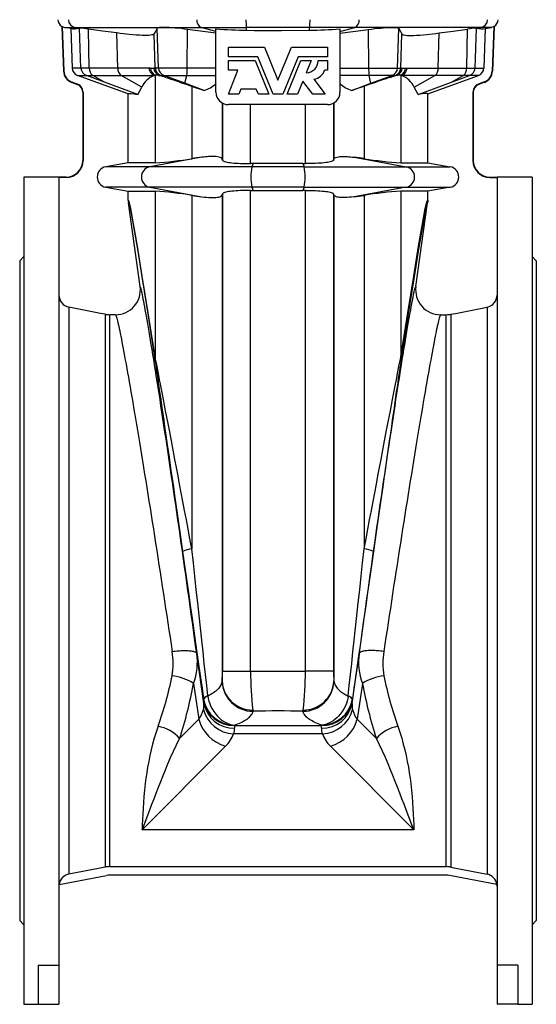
# Model space of a CAD drawing. Extents: x 59 to 836, y -526 to 1114.
# Tile 2 of 4: x 59 to 309, y 289 to 765. Entities that reach past the tile are written whole.
import ezdxf

# ---------------------------------------------------------------- set-up
doc = ezdxf.new("R2010")
doc.units = 0
doc.layers.get('0').update_dxf_attribs({"linetype": 'CONTINUOUS'})

msp = doc.modelspace()

# ---------------------------------------------------------------- linework, layer by layer
at = {"color": 7, "linetype": 'CONTINUOUS'}
for p, q in [((79.57, 761.54), (79.75, 761.45)), ((79.57, 761.54), (80.33, 739.95)), ((79.75, 761.45), (80.5, 739.95)), ((83.82, 760.55), (80.88, 761.07)), ((83.82, 760.55), (84.49, 741.43)), ((88.09, 760.77), (87.91, 760.72)), ((154.12, 758.25), (140.3, 760.11)), ((154.12, 729.74), (154.12, 760.43)), ((214.12, 760.43), (214.12, 729.74)), ((214.12, 758.25), (227.94, 760.11)), ((280.15, 760.77), (280.33, 760.72)), ((284.42, 760.55), (283.76, 741.43)), ((284.42, 760.55), (287.36, 761.07)), ((288.49, 761.45), (287.74, 739.95)), ((288.67, 761.54), (287.92, 739.95)), ((288.67, 761.54), (288.49, 761.45)), ((160.12, 751.59), (177.61, 751.59)), ((160.12, 746.85), (160.12, 751.59)), ((177.61, 751.59), (184.12, 735.59)), ((184.12, 735.59), (190.64, 751.59)), ((190.64, 751.59), (208.12, 751.59)), ((208.12, 751.59), (208.12, 746.85)), ((174.36, 746.85), (160.12, 746.85)), ((160.12, 740.45), (160.12, 745.02)), ((160.12, 745.02), (173.13, 745.02)), ((173.13, 745.02), (179.76, 728.74)), ((181.73, 728.74), (174.36, 746.85)), ((193.89, 746.85), (186.51, 728.74)), ((188.49, 728.74), (195.12, 745.02)), ((208.12, 746.85), (193.89, 746.85)), ((195.12, 745.02), (200.24, 745.02)), ((200.24, 745.02), (197.82, 739.08)), ((203.55, 745.02), (208.12, 745.02)), ((208.12, 745.02), (208.12, 740.45)), ((124.15, 737.81), (124.67, 737.93)), ((160.12, 728.74), (164.62, 740.45)), ((164.62, 740.45), (160.12, 740.45)), ((208.12, 740.45), (206.75, 740.45)), ((244.09, 737.81), (243.58, 737.93)), ((84.28, 734.52), (86.99, 733.53)), ((84.34, 734.68), (87.05, 733.69)), ((111.64, 728.9), (87.12, 737.81)), ((116.28, 728.61), (100.12, 734.63)), ((148.42, 730.5), (139.12, 734.09)), ((196.22, 735.14), (193.61, 728.74)), ((201.04, 728.74), (196.22, 735.14)), ((201.52, 735.98), (206.98, 728.74)), ((219.82, 730.5), (229.12, 734.09)), ((251.97, 728.61), (268.12, 734.63)), ((256.61, 728.9), (281.12, 737.81)), ((283.91, 734.68), (281.2, 733.69)), ((283.97, 734.52), (281.26, 733.53)), ((89.62, 729.77), (89.62, 696.74)), ((89.8, 729.77), (89.8, 696.74)), ((111.64, 695.58), (111.64, 728.9)), ((116.28, 728.61), (118.2, 732.18)), ((165.2, 728.74), (160.12, 728.74)), ((166.17, 731.25), (165.2, 728.74)), ((173.61, 731.25), (166.17, 731.25)), ((174.64, 728.74), (173.61, 731.25)), ((179.76, 728.74), (174.64, 728.74)), ((186.51, 728.74), (181.73, 728.74)), ((193.61, 728.74), (188.49, 728.74)), ((206.98, 728.74), (201.04, 728.74)), ((251.97, 728.61), (250.05, 732.18)), ((256.61, 695.58), (256.61, 728.9)), ((278.45, 729.77), (278.45, 696.74)), ((278.62, 729.77), (278.62, 696.74)), ((184.12, 723.74), (160.12, 723.74)), ((208.12, 723.74), (184.12, 723.74)), ((111.64, 695.58), (100.77, 693.66)), ((124.67, 695.58), (111.64, 695.58)), ((157.23, 696.9), (157.09, 697.38)), ((172.16, 695.22), (170.83, 695.22)), ((196.08, 695.22), (172.16, 695.22)), ((196.08, 695.22), (197.42, 695.22)), ((211.02, 696.9), (211.16, 697.38)), ((243.58, 695.58), (256.61, 695.58)), ((256.61, 695.58), (267.48, 693.66)), ((78.12, 688.74), (61.12, 688.74)), ((61.12, 688.74), (61.12, 288.74)), ((78.12, 688.74), (78.12, 307.74)), ((81.62, 688.74), (78.12, 688.74)), ((81.62, 688.56), (78.12, 688.56)), ((286.62, 688.74), (290.12, 688.74)), ((286.62, 688.56), (290.12, 688.56)), ((307.12, 688.74), (290.12, 688.74)), ((290.12, 688.74), (290.12, 307.74)), ((307.12, 688.74), (307.12, 288.74)), ((100.77, 683.81), (111.64, 681.9)), ((111.64, 681.9), (124.67, 681.9)), ((111.64, 677.62), (111.64, 681.9)), ((170.83, 682.25), (172.16, 682.25)), ((172.16, 682.25), (196.08, 682.25)), ((197.42, 682.25), (196.08, 682.25)), ((256.61, 681.9), (243.58, 681.9)), ((267.48, 683.81), (256.61, 681.9)), ((256.61, 677.62), (256.61, 681.9)), ((117.41, 635.85), (111.73, 676.22)), ((157.09, 680.1), (157.23, 680.58)), ((211.16, 680.1), (211.02, 680.58)), ((250.84, 635.85), (256.51, 676.22)), ((61.12, 650.24), (59.12, 648.24)), ((59.12, 648.24), (59.12, 329.24)), ((309.12, 648.24), (307.12, 650.24)), ((309.12, 648.24), (309.12, 329.24)), ((105.53, 622.18), (102.71, 622.18)), ((262.72, 622.18), (265.54, 622.18)), ((102.71, 355.3), (265.54, 355.3)), ((78.18, 346.62), (101.18, 351.09)), ((265.54, 351.24), (102.71, 351.24)), ((290.07, 346.62), (267.07, 351.09)), ((59.12, 329.24), (61.12, 327.24)), ((307.12, 327.24), (309.12, 329.24)), ((68.12, 307.74), (78.12, 307.74)), ((68.12, 307.74), (68.12, 288.74)), ((78.12, 307.74), (78.12, 288.74)), ((300.12, 307.74), (290.12, 307.74)), ((290.12, 307.74), (290.12, 288.74)), ((300.12, 307.74), (300.12, 288.74)), ((61.12, 288.74), (68.12, 288.74)), ((68.12, 288.74), (78.12, 288.74)), ((300.12, 288.74), (290.12, 288.74)), ((300.12, 288.74), (307.12, 288.74))]:
    msp.add_line(p, q, dxfattribs=at)
at = {"color": 8, "linetype": 'CONTINUOUS'}
for p, q in [((80.88, 761.07), (85.96, 761.07)), ((85.96, 761.07), (146.95, 761.07)), ((87.91, 760.72), (85.96, 761.07)), ((88.77, 741.43), (88.09, 760.77)), ((92.81, 741.43), (92.39, 760.28)), ((106.56, 741.43), (106.18, 758.39)), ((124.75, 741.43), (124.18, 757.93)), ((126.27, 741.43), (125.6, 760.58)), ((140.24, 741.43), (140.3, 760.11)), ((146.95, 761.07), (168.76, 761.07)), ((154.12, 759.15), (146.95, 761.07)), ((199.49, 761.07), (168.76, 761.07)), ((169.07, 759.67), (168.76, 761.07)), ((199.18, 759.67), (199.49, 761.07)), ((221.3, 761.07), (199.49, 761.07)), ((214.12, 759.15), (221.3, 761.07)), ((282.29, 761.07), (221.3, 761.07)), ((228, 741.43), (227.94, 760.11)), ((241.98, 741.43), (242.64, 760.58)), ((243.49, 741.43), (244.07, 757.93)), ((261.69, 741.43), (262.07, 758.39)), ((275.43, 741.43), (275.86, 760.28)), ((279.48, 741.43), (280.15, 760.77)), ((280.33, 760.72), (282.29, 761.07)), ((287.36, 761.07), (282.29, 761.07)), ((80.5, 739.95), (80.33, 739.95)), ((88.77, 741.43), (84.49, 741.43)), ((92.81, 741.43), (88.77, 741.43)), ((106.56, 741.43), (92.81, 741.43)), ((121.68, 741.43), (106.56, 741.43)), ((122.48, 741.42), (121.68, 741.43)), ((124.75, 741.43), (124.03, 741.43)), ((124.67, 737.93), (124.67, 695.58)), ((126.27, 741.43), (124.75, 741.43)), ((140.24, 741.43), (126.27, 741.43)), ((154.12, 741.43), (140.24, 741.43)), ((214.12, 741.43), (228, 741.43)), ((228, 741.43), (241.98, 741.43)), ((241.98, 741.43), (243.49, 741.43)), ((243.49, 741.43), (244.21, 741.43)), ((243.58, 737.93), (243.58, 695.58)), ((245.76, 741.42), (246.56, 741.43)), ((246.56, 741.43), (261.69, 741.43)), ((261.69, 741.43), (275.43, 741.43)), ((275.43, 741.43), (279.48, 741.43)), ((279.48, 741.43), (283.76, 741.43)), ((287.74, 739.95), (287.92, 739.95)), ((84.34, 734.68), (84.28, 734.52)), ((87.05, 733.69), (86.99, 733.53)), ((87.12, 737.81), (91.39, 737.81)), ((91.39, 737.81), (94.5, 737.81)), ((100.12, 734.63), (91.39, 737.81)), ((94.5, 737.81), (108.25, 737.81)), ((100.12, 734.63), (94.5, 737.81)), ((108.25, 737.81), (124.15, 737.81)), ((118.2, 732.18), (108.25, 737.81)), ((126.62, 737.81), (127.38, 737.81)), ((127.38, 737.81), (128.89, 737.81)), ((129.84, 736.92), (127.38, 737.81)), ((128.89, 737.81), (140.02, 737.81)), ((139.12, 734.09), (128.89, 737.81)), ((139.12, 734.09), (140.02, 737.81)), ((140.02, 737.81), (154.12, 737.81)), ((228.23, 737.81), (214.12, 737.81)), ((239.35, 737.81), (228.23, 737.81)), ((229.12, 734.09), (228.23, 737.81)), ((229.12, 734.09), (239.35, 737.81)), ((238.4, 736.92), (240.87, 737.81)), ((240.87, 737.81), (239.35, 737.81)), ((241.62, 737.81), (240.87, 737.81)), ((260, 737.81), (244.09, 737.81)), ((250.05, 732.18), (260, 737.81)), ((273.74, 737.81), (260, 737.81)), ((268.12, 734.63), (273.74, 737.81)), ((268.12, 734.63), (276.85, 737.81)), ((276.85, 737.81), (273.74, 737.81)), ((281.12, 737.81), (276.85, 737.81)), ((281.2, 733.69), (281.26, 733.53)), ((283.91, 734.68), (283.97, 734.52)), ((89.8, 729.77), (89.62, 729.77)), ((142.43, 732.59), (142.43, 697.61)), ((225.82, 732.59), (225.82, 697.61)), ((278.45, 729.77), (278.62, 729.77)), ((157.09, 724.56), (157.09, 697.38)), ((157.23, 724.48), (157.23, 696.9)), ((170.83, 695.22), (170.83, 723.74)), ((197.42, 695.22), (197.42, 723.74)), ((211.02, 724.48), (211.02, 696.9)), ((211.16, 724.56), (211.16, 697.38)), ((89.8, 696.74), (89.62, 696.74)), ((147.34, 698.28), (122.03, 693.66)), ((172.16, 695.22), (171.42, 693.66)), ((196.08, 695.22), (196.82, 693.66)), ((220.9, 698.28), (246.22, 693.66)), ((278.45, 696.74), (278.62, 696.74)), ((122.03, 693.66), (100.77, 693.66)), ((171.42, 693.66), (122.03, 693.66)), ((196.82, 693.66), (171.42, 693.66)), ((196.82, 693.66), (246.22, 693.66)), ((246.22, 693.66), (267.48, 693.66)), ((81.62, 688.56), (81.62, 688.74)), ((286.62, 688.56), (286.62, 688.74)), ((122.03, 683.81), (100.77, 683.81)), ((171.42, 683.81), (122.03, 683.81)), ((122.03, 683.81), (147.34, 679.2)), ((124.67, 681.9), (124.67, 601.72)), ((170.83, 449.75), (170.83, 682.25)), ((196.82, 683.81), (171.42, 683.81)), ((171.42, 683.81), (172.16, 682.25)), ((196.82, 683.81), (196.08, 682.25)), ((196.82, 683.81), (246.22, 683.81)), ((197.42, 449.75), (197.42, 682.25)), ((246.22, 683.81), (220.9, 679.2)), ((243.58, 681.9), (243.58, 601.72)), ((246.22, 683.81), (267.48, 683.81)), ((142.43, 679.86), (142.43, 508.99)), ((157.09, 680.1), (157.09, 445.05)), ((157.23, 680.58), (157.23, 449.75)), ((211.02, 680.58), (211.02, 449.75)), ((211.16, 680.1), (211.16, 445.05)), ((225.82, 679.86), (225.82, 508.99)), ((82.98, 625.79), (82.98, 351.68)), ((285.27, 625.79), (285.27, 351.68)), ((100.42, 622.4), (100.42, 355.08)), ((102.71, 355.3), (102.71, 622.18)), ((265.54, 355.3), (265.54, 622.18)), ((267.83, 622.4), (267.83, 355.08)), ((148.29, 434.18), (144.78, 458.38)), ((219.96, 434.18), (223.47, 458.38)), ((157.23, 449.75), (170.83, 449.75)), ((211.02, 449.75), (197.42, 449.75)), ((143.27, 443.9), (145.79, 426.54)), ((157.09, 445.05), (157.07, 444.9)), ((211.16, 445.05), (211.18, 444.9)), ((224.98, 443.9), (222.46, 426.54)), ((148.1, 436.47), (148.15, 436.15)), ((148.1, 436.47), (148.14, 435.88)), ((150.18, 437.75), (150.17, 437.86)), ((218.07, 437.75), (218.08, 437.86)), ((220.15, 436.47), (220.1, 436.15)), ((220.15, 436.47), (220.11, 435.88)), ((145.79, 426.54), (136.53, 417.29)), ((222.46, 426.54), (231.72, 417.29)), ((205.67, 419.48), (162.57, 419.48)), ((162.99, 423.48), (162.98, 423.63)), ((162.99, 423.48), (205.25, 423.48)), ((205.25, 423.48), (205.27, 423.63)), ((118.34, 373.12), (158.78, 413.55)), ((249.9, 373.12), (209.47, 413.55)), ((249.9, 373.12), (118.34, 373.12))]:
    msp.add_line(p, q, dxfattribs=at)
at = {"color": 7, "linetype": 'CONTINUOUS', "flags": 128}
for points in [[(79.75, 761.45), (80.07, 761.31), (80.88, 761.07)], [(106.18, 758.39), (99.28, 759.31), (92.39, 760.28)], [(124.18, 757.93), (123.97, 757.73), (123.62, 757.56), (123.12, 757.42), (122.46, 757.3), (121.65, 757.23), (120.69, 757.19), (119.62, 757.19), (118.41, 757.22), (117.07, 757.28), (115.57, 757.38), (113.93, 757.52), (112.18, 757.68), (110.78, 757.83), (109.31, 758), (107.77, 758.18), (106.18, 758.39)], [(125.6, 760.58), (124.89, 759.17), (124.18, 757.93)], [(140.3, 760.11), (138.81, 760.3), (137.32, 760.48), (135.85, 760.64), (134.4, 760.77), (133.01, 760.88), (131.69, 760.96), (130.48, 761.02), (129.37, 761.04), (128.39, 761.04), (127.54, 761.02), (126.84, 760.96), (126.28, 760.88), (125.95, 760.8), (125.72, 760.7), (125.6, 760.58)], [(169.07, 759.67), (172.6, 759.65), (185.89, 759.62), (199.18, 759.67)], [(227.94, 760.11), (229.43, 760.3), (230.93, 760.48), (232.4, 760.64), (233.85, 760.77), (235.24, 760.88), (236.55, 760.96), (237.76, 761.02), (238.87, 761.04), (239.86, 761.04), (240.7, 761.02), (241.41, 760.96), (241.96, 760.88), (242.3, 760.8), (242.53, 760.7), (242.64, 760.58)], [(242.64, 760.58), (243.35, 759.17), (244.07, 757.93)], [(244.07, 757.93), (244.28, 757.73), (244.63, 757.56), (245.13, 757.42), (245.79, 757.3), (246.6, 757.23), (247.56, 757.19), (248.63, 757.19), (249.84, 757.22), (251.17, 757.28), (252.68, 757.38), (254.31, 757.52), (256.07, 757.68), (257.47, 757.83), (258.93, 758), (260.47, 758.18), (262.07, 758.39)], [(262.07, 758.39), (268.96, 759.31), (275.86, 760.28)], [(288.49, 761.45), (288.17, 761.31), (287.36, 761.07)], [(129.84, 736.92), (130.59, 736.66), (131.38, 736.4), (132.21, 736.12), (133.08, 735.82), (133.99, 735.52), (134.93, 735.19), (135.91, 734.86), (136.92, 734.51), (137.96, 734.15), (139.03, 733.77), (140.14, 733.39), (141.27, 732.99), (142.43, 732.59)], [(238.4, 736.92), (237.65, 736.66), (236.86, 736.4), (236.03, 736.12), (235.16, 735.82), (234.26, 735.52), (233.32, 735.19), (232.34, 734.86), (231.33, 734.51), (230.29, 734.15), (229.21, 733.77), (228.11, 733.39), (226.98, 732.99), (225.82, 732.59)], [(111.64, 728.9), (112.01, 729.12), (112.91, 729.14), (114.33, 728.97), (116.28, 728.61)], [(142.43, 732.59), (143.51, 732.21), (144.56, 731.84), (145.58, 731.48), (146.56, 731.14), (147.51, 730.81), (148.42, 730.5)], [(225.82, 732.59), (224.74, 732.21), (223.69, 731.84), (222.67, 731.48), (221.68, 731.14), (220.73, 730.81), (219.82, 730.5)], [(256.61, 728.9), (256.23, 729.12), (255.33, 729.14), (253.91, 728.97), (251.97, 728.61)], [(157.09, 697.38), (156.92, 697.68), (156.6, 697.95), (156.13, 698.19), (155.5, 698.39), (154.91, 698.51), (154.22, 698.6), (153.45, 698.66), (152.57, 698.68), (151.6, 698.66), (150.54, 698.6), (149.79, 698.54), (149.01, 698.47), (148.19, 698.38), (147.34, 698.28)], [(157.23, 696.9), (157.34, 696.71), (157.55, 696.54), (157.87, 696.37), (158.3, 696.21), (158.82, 696.07), (159.44, 695.93), (160.16, 695.81), (160.95, 695.69), (161.83, 695.59), (162.79, 695.5), (163.81, 695.42), (164.89, 695.36), (166.01, 695.31), (167.18, 695.27), (168.39, 695.24), (169.62, 695.22), (170.83, 695.22)], [(211.02, 696.9), (210.91, 696.71), (210.69, 696.54), (210.37, 696.37), (209.95, 696.21), (209.43, 696.07), (208.8, 695.93), (208.09, 695.81), (207.29, 695.69), (206.41, 695.59), (205.46, 695.5), (204.44, 695.42), (203.36, 695.36), (202.24, 695.31), (201.06, 695.27), (199.86, 695.24), (198.63, 695.22), (197.42, 695.22)], [(211.16, 697.38), (211.33, 697.68), (211.65, 697.95), (212.12, 698.19), (212.75, 698.39), (213.34, 698.51), (214.02, 698.6), (214.79, 698.66), (215.68, 698.68), (216.65, 698.66), (217.71, 698.6), (218.45, 698.54), (219.23, 698.47), (220.05, 698.38), (220.9, 698.28)], [(170.83, 682.25), (169.59, 682.25), (168.36, 682.23), (167.15, 682.21), (165.99, 682.17), (164.87, 682.11), (163.8, 682.05), (162.79, 681.97), (161.85, 681.88), (160.98, 681.78), (160.19, 681.67), (159.48, 681.55), (158.86, 681.42), (158.34, 681.27), (157.91, 681.12), (157.58, 680.95), (157.36, 680.78), (157.23, 680.58)], [(197.42, 682.25), (198.66, 682.25), (199.89, 682.23), (201.09, 682.21), (202.25, 682.17), (203.37, 682.11), (204.44, 682.05), (205.45, 681.97), (206.39, 681.88), (207.26, 681.78), (208.05, 681.67), (208.76, 681.55), (209.38, 681.42), (209.91, 681.27), (210.34, 681.12), (210.66, 680.95), (210.89, 680.78), (211.02, 680.58)], [(111.64, 677.62), (111.66, 676.92), (111.73, 676.22)], [(147.34, 679.2), (148.5, 679.06), (149.59, 678.95), (150.63, 678.86), (151.6, 678.81), (152.52, 678.79), (153.36, 678.81), (154.12, 678.86), (154.82, 678.95), (155.43, 679.07), (155.94, 679.22), (156.38, 679.4), (156.72, 679.61), (156.95, 679.84), (157.09, 680.1)], [(220.9, 679.2), (219.75, 679.06), (218.66, 678.95), (217.62, 678.86), (216.64, 678.81), (215.73, 678.79), (214.88, 678.81), (214.12, 678.86), (213.43, 678.95), (212.82, 679.07), (212.3, 679.22), (211.87, 679.4), (211.53, 679.61), (211.29, 679.84), (211.16, 680.1)], [(256.61, 677.62), (256.59, 676.92), (256.51, 676.22)], [(100.42, 622.4), (98.24, 622.82), (82.98, 625.79)], [(267.83, 622.4), (270, 622.82), (285.27, 625.79)], [(100.42, 355.08), (98.08, 354.62), (82.98, 351.68)], [(267.83, 355.08), (270.16, 354.62), (285.27, 351.68)]]:
    msp.add_lwpolyline(points, dxfattribs=at)
at = {"color": 8, "linetype": 'CONTINUOUS', "flags": 128}
for points in [[(124.67, 601.72), (121.31, 623.03), (118.45, 640.87), (116.09, 655.23), (114.23, 666.09), (112.86, 673.44), (112, 677.29), (111.64, 677.62)], [(111.73, 676.22), (112.09, 675.91), (112.94, 672.08), (114.28, 664.73), (116.11, 653.87), (118.44, 639.51), (121.26, 621.66), (124.56, 600.33)], [(243.58, 601.72), (246.93, 623.03), (249.79, 640.87), (252.15, 655.23), (254.02, 666.09), (255.38, 673.44), (256.25, 677.29), (256.61, 677.62)], [(256.51, 676.22), (256.16, 675.91), (255.31, 672.08), (253.97, 664.73), (252.13, 653.87), (249.8, 639.51), (246.99, 621.66), (243.69, 600.33)], [(144.78, 458.38), (144.26, 462.13), (143.75, 465.9), (143.23, 469.68), (142.7, 473.48), (142.17, 477.29), (141.64, 481.11), (141.11, 484.93), (140.57, 488.76), (140.03, 492.59), (139.49, 496.42), (138.95, 500.24), (138.41, 504.06), (137.87, 507.87), (137.32, 511.67), (136.78, 515.45), (136.24, 519.21), (135.7, 522.95), (135.16, 526.68), (134.62, 530.37), (134.09, 534.04), (133.56, 537.68), (133.03, 541.29), (132.5, 544.86), (131.98, 548.39), (131.46, 551.88), (130.94, 555.33), (130.44, 558.74), (129.93, 562.09), (129.43, 565.4), (128.94, 568.66), (128.45, 571.86), (127.97, 575), (127.5, 578.09), (127.03, 581.12), (126.57, 584.08), (126.12, 586.98), (125.68, 589.81), (125.24, 592.57), (124.82, 595.26), (124.4, 597.88), (123.99, 600.43), (123.59, 602.89), (123.2, 605.28), (122.82, 607.6), (122.46, 609.82), (122.1, 611.97), (121.75, 614.03), (121.42, 616.01), (121.09, 617.9), (120.78, 619.7), (120.48, 621.41), (120.19, 623.03), (119.91, 624.56), (119.65, 626), (119.4, 627.34), (119.16, 628.59), (118.93, 629.74), (118.72, 630.79), (118.52, 631.75), (118.33, 632.61), (118.16, 633.37), (118, 634.03), (117.85, 634.6), (117.72, 635.06), (117.6, 635.42), (117.5, 635.68), (117.41, 635.85)], [(223.47, 458.38), (223.98, 462.13), (224.5, 465.9), (225.02, 469.68), (225.55, 473.48), (226.07, 477.29), (226.61, 481.11), (227.14, 484.93), (227.68, 488.76), (228.21, 492.59), (228.75, 496.42), (229.3, 500.24), (229.84, 504.06), (230.38, 507.87), (230.92, 511.67), (231.46, 515.45), (232.01, 519.21), (232.55, 522.95), (233.09, 526.68), (233.62, 530.37), (234.16, 534.04), (234.69, 537.68), (235.22, 541.29), (235.75, 544.86), (236.27, 548.39), (236.79, 551.88), (237.3, 555.33), (237.81, 558.74), (238.31, 562.09), (238.81, 565.4), (239.31, 568.66), (239.79, 571.86), (240.27, 575), (240.75, 578.09), (241.22, 581.12), (241.67, 584.08), (242.13, 586.98), (242.57, 589.81), (243, 592.57), (243.43, 595.26), (243.85, 597.88), (244.26, 600.43), (244.65, 602.89), (245.04, 605.28), (245.42, 607.6), (245.79, 609.82), (246.15, 611.97), (246.49, 614.03), (246.83, 616.01), (247.15, 617.9), (247.47, 619.7), (247.77, 621.41), (248.06, 623.03), (248.33, 624.56), (248.6, 626), (248.85, 627.34), (249.09, 628.59), (249.31, 629.74), (249.53, 630.79), (249.73, 631.75), (249.91, 632.61), (250.09, 633.37), (250.25, 634.03), (250.39, 634.6), (250.53, 635.06), (250.64, 635.42), (250.75, 635.68), (250.84, 635.85)], [(105.53, 622.18), (105.62, 622.02), (105.73, 621.78), (105.84, 621.45), (105.98, 621.02), (106.12, 620.5), (106.28, 619.89), (106.46, 619.19), (106.64, 618.4), (106.84, 617.51), (107.06, 616.54), (107.28, 615.49), (107.52, 614.34), (107.77, 613.11), (108.04, 611.79), (108.32, 610.38), (108.61, 608.89), (108.91, 607.32), (109.22, 605.67), (109.54, 603.93), (109.88, 602.12), (110.23, 600.22), (110.58, 598.25), (110.95, 596.21), (111.33, 594.09), (111.72, 591.89), (112.12, 589.63), (112.53, 587.29), (112.94, 584.89), (113.37, 582.42), (113.8, 579.89), (114.25, 577.29), (114.7, 574.63), (115.16, 571.91), (115.62, 569.14), (116.1, 566.3), (116.58, 563.42), (117.07, 560.48), (117.56, 557.5), (118.06, 554.46), (118.56, 551.38), (119.07, 548.26), (119.58, 545.09), (120.1, 541.89), (120.63, 538.65), (121.15, 535.38), (121.68, 532.07), (122.21, 528.73), (122.75, 525.37), (123.28, 521.98), (123.82, 518.57), (124.36, 515.13), (124.9, 511.68), (125.45, 508.21), (125.99, 504.73), (126.53, 501.24), (127.07, 497.74), (127.61, 494.23), (128.15, 490.72), (128.69, 487.21), (129.23, 483.7), (129.76, 480.19), (130.29, 476.69), (130.82, 473.2), (131.34, 469.71), (131.87, 466.24), (132.38, 462.79), (132.89, 459.35)], [(262.72, 622.18), (262.63, 622.02), (262.52, 621.78), (262.4, 621.45), (262.27, 621.02), (262.12, 620.5), (261.96, 619.89), (261.79, 619.19), (261.6, 618.4), (261.4, 617.51), (261.19, 616.54), (260.96, 615.49), (260.72, 614.34), (260.47, 613.11), (260.21, 611.79), (259.93, 610.38), (259.64, 608.89), (259.34, 607.32), (259.03, 605.67), (258.7, 603.93), (258.37, 602.12), (258.02, 600.22), (257.66, 598.25), (257.29, 596.21), (256.91, 594.09), (256.53, 591.89), (256.13, 589.63), (255.72, 587.29), (255.3, 584.89), (254.88, 582.42), (254.44, 579.89), (254, 577.29), (253.55, 574.63), (253.09, 571.91), (252.62, 569.14), (252.15, 566.3), (251.67, 563.42), (251.18, 560.48), (250.69, 557.5), (250.19, 554.46), (249.68, 551.38), (249.17, 548.26), (248.66, 545.09), (248.14, 541.89), (247.62, 538.65), (247.09, 535.38), (246.56, 532.07), (246.03, 528.73), (245.5, 525.37), (244.96, 521.98), (244.42, 518.57), (243.88, 515.13), (243.34, 511.68), (242.8, 508.21), (242.26, 504.73), (241.72, 501.24), (241.17, 497.74), (240.63, 494.23), (240.09, 490.72), (239.55, 487.21), (239.02, 483.7), (238.48, 480.19), (237.95, 476.69), (237.43, 473.2), (236.9, 469.71), (236.38, 466.24), (235.86, 462.79), (235.35, 459.35)], [(124.56, 600.33), (124.73, 599.19), (124.93, 597.91), (125.14, 596.48), (125.38, 594.9), (125.63, 593.17), (125.91, 591.3), (126.21, 589.28), (126.52, 587.12), (126.86, 584.82), (127.22, 582.38), (127.59, 579.8), (127.99, 577.09), (128.4, 574.24), (128.83, 571.26), (129.28, 568.15), (129.74, 564.91), (130.23, 561.55), (130.73, 558.06), (131.25, 554.45), (131.78, 550.73), (132.33, 546.89), (132.9, 542.93), (133.48, 538.87), (134.08, 534.7), (134.69, 530.43), (135.31, 526.05), (135.95, 521.58), (136.6, 517.01), (137.26, 512.35), (137.94, 507.6)], [(142.43, 508.99), (141.53, 513.74), (140.65, 518.4), (139.79, 522.97), (138.94, 527.44), (138.11, 531.82), (137.3, 536.09), (136.51, 540.26), (135.74, 544.33), (134.99, 548.28), (134.26, 552.12), (133.55, 555.85), (132.86, 559.45), (132.19, 562.94), (131.55, 566.3), (130.93, 569.54), (130.33, 572.65), (129.76, 575.63), (129.21, 578.48), (128.69, 581.19), (128.19, 583.77), (127.72, 586.21), (127.27, 588.51), (126.85, 590.67), (126.46, 592.69), (126.09, 594.56), (125.75, 596.29), (125.44, 597.87), (125.15, 599.3), (124.9, 600.59), (124.67, 601.72)], [(225.82, 508.99), (226.71, 513.74), (227.6, 518.4), (228.46, 522.97), (229.31, 527.44), (230.13, 531.82), (230.94, 536.09), (231.74, 540.26), (232.51, 544.33), (233.26, 548.28), (233.99, 552.12), (234.7, 555.85), (235.39, 559.45), (236.05, 562.94), (236.7, 566.3), (237.31, 569.54), (237.91, 572.65), (238.48, 575.63), (239.03, 578.48), (239.55, 581.19), (240.05, 583.77), (240.52, 586.21), (240.97, 588.51), (241.39, 590.67), (241.79, 592.69), (242.15, 594.56), (242.49, 596.29), (242.81, 597.87), (243.09, 599.3), (243.35, 600.59), (243.58, 601.72)], [(243.69, 600.33), (243.51, 599.19), (243.32, 597.91), (243.1, 596.48), (242.87, 594.9), (242.61, 593.17), (242.33, 591.3), (242.04, 589.28), (241.72, 587.12), (241.38, 584.82), (241.03, 582.38), (240.65, 579.8), (240.26, 577.09), (239.85, 574.24), (239.42, 571.26), (238.97, 568.15), (238.5, 564.91), (238.02, 561.55), (237.52, 558.06), (237, 554.45), (236.46, 550.73), (235.91, 546.89), (235.35, 542.93), (234.77, 538.87), (234.17, 534.7), (233.56, 530.43), (232.94, 526.05), (232.3, 521.58), (231.65, 517.01), (230.98, 512.35), (230.31, 507.6)], [(137.94, 507.6), (138.89, 500.87), (139.83, 494.28), (140.75, 487.82), (141.65, 481.5), (142.53, 475.32), (143.39, 469.29), (144.23, 463.42), (145.05, 457.7), (145.85, 452.14), (146.62, 446.74), (147.37, 441.52), (148.1, 436.47)], [(150.17, 437.86), (149.61, 442.91), (149.04, 448.14), (148.45, 453.53), (147.85, 459.09), (147.22, 464.81), (146.59, 470.69), (145.93, 476.72), (145.26, 482.89), (144.57, 489.21), (143.87, 495.67), (143.16, 502.27), (142.43, 508.99)], [(218.08, 437.86), (218.63, 442.91), (219.2, 448.14), (219.79, 453.53), (220.4, 459.09), (221.02, 464.81), (221.66, 470.69), (222.32, 476.72), (222.99, 482.89), (223.67, 489.21), (224.37, 495.67), (225.09, 502.27), (225.82, 508.99)], [(230.31, 507.6), (229.35, 500.87), (228.42, 494.28), (227.5, 487.82), (226.59, 481.5), (225.71, 475.32), (224.85, 469.29), (224.01, 463.42), (223.19, 457.7), (222.4, 452.14), (221.63, 446.74), (220.88, 441.52), (220.15, 436.47)], [(132.89, 459.35), (133.65, 459.45), (134.4, 459.53), (135.15, 459.6), (135.88, 459.66), (136.61, 459.7), (137.32, 459.74), (138.01, 459.76), (138.68, 459.77), (139.33, 459.77), (139.95, 459.76), (140.54, 459.73), (141.1, 459.69), (141.63, 459.64), (142.13, 459.58), (142.58, 459.5), (143, 459.42), (143.38, 459.32), (143.71, 459.22), (144.01, 459.1), (144.25, 458.97), (144.45, 458.84), (144.61, 458.69), (144.72, 458.54), (144.78, 458.38)], [(235.35, 459.35), (234.6, 459.45), (233.84, 459.53), (233.1, 459.6), (232.36, 459.66), (231.64, 459.7), (230.93, 459.74), (230.24, 459.76), (229.57, 459.77), (228.92, 459.77), (228.3, 459.76), (227.71, 459.73), (227.14, 459.69), (226.61, 459.64), (226.12, 459.58), (225.66, 459.5), (225.24, 459.42), (224.87, 459.32), (224.53, 459.22), (224.24, 459.1), (223.99, 458.97), (223.79, 458.84), (223.64, 458.69), (223.53, 458.54), (223.47, 458.38)], [(170.83, 449.75), (174.62, 449.82), (178.42, 449.87), (182.22, 449.89), (186.02, 449.89), (189.83, 449.87), (193.62, 449.82), (197.42, 449.75)], [(157.07, 444.9), (156.98, 444.42), (156.84, 443.94), (156.66, 443.46), (156.43, 442.98), (156.15, 442.51), (155.82, 442.04), (155.45, 441.57), (155.04, 441.12), (154.58, 440.67), (154.08, 440.22), (153.53, 439.79), (152.94, 439.36), (152.31, 438.94), (151.64, 438.53), (150.93, 438.14), (150.18, 437.75)], [(211.18, 444.9), (211.27, 444.42), (211.4, 443.94), (211.59, 443.46), (211.82, 442.98), (212.1, 442.51), (212.42, 442.04), (212.79, 441.57), (213.21, 441.12), (213.67, 440.67), (214.17, 440.22), (214.72, 439.79), (215.31, 439.36), (215.94, 438.94), (216.61, 438.53), (217.32, 438.14), (218.07, 437.75)], [(150.17, 437.86), (149.74, 437.69), (149.36, 437.53), (149.02, 437.36), (148.74, 437.2), (148.5, 437.04), (148.32, 436.89), (148.19, 436.74), (148.12, 436.6), (148.1, 436.47)], [(150.18, 437.75), (150.39, 436.56), (150.68, 435.37), (151.06, 434.2), (151.51, 433.06), (152.22, 431.62), (153.05, 430.25), (154, 428.97), (154.79, 428.07), (155.64, 427.23), (156.54, 426.46), (157.49, 425.78), (158.51, 425.15), (159.58, 424.62), (160.67, 424.19), (161.77, 423.87), (162.96, 423.63), (162.98, 423.63)], [(218.07, 437.75), (217.86, 436.56), (217.56, 435.37), (217.19, 434.2), (216.74, 433.06), (216.03, 431.62), (215.19, 430.25), (214.25, 428.97), (213.46, 428.07), (212.6, 427.23), (211.7, 426.46), (210.76, 425.78), (209.73, 425.15), (208.67, 424.62), (207.58, 424.19), (206.47, 423.87), (205.29, 423.63), (205.27, 423.63)], [(218.08, 437.86), (218.51, 437.69), (218.89, 437.53), (219.22, 437.36), (219.51, 437.2), (219.74, 437.04), (219.92, 436.89), (220.05, 436.74), (220.13, 436.6), (220.15, 436.47)], [(162.98, 423.63), (163.86, 423.96), (164.7, 424.3), (165.49, 424.64), (166.25, 425), (166.96, 425.36), (167.63, 425.72), (168.25, 426.09), (168.83, 426.46), (169.36, 426.84), (169.85, 427.23), (170.29, 427.62), (170.69, 428.01), (171.04, 428.41), (171.33, 428.8), (171.59, 429.2), (171.79, 429.61), (171.94, 430.01), (172.05, 430.42)], [(172.05, 430.42), (171.99, 430.69), (171.92, 431.01)], [(196.2, 430.42), (196.26, 430.69), (196.32, 431.01)], [(205.27, 423.63), (204.39, 423.96), (203.55, 424.3), (202.75, 424.64), (202, 425), (201.29, 425.36), (200.62, 425.72), (199.99, 426.09), (199.41, 426.46), (198.88, 426.84), (198.39, 427.23), (197.95, 427.62), (197.56, 428.01), (197.21, 428.41), (196.91, 428.8), (196.66, 429.2), (196.46, 429.61), (196.3, 430.01), (196.2, 430.42)], [(126.14, 423.18), (125.16, 420.29), (124.27, 417.41), (123.47, 414.56), (122.76, 411.74), (122.12, 408.96), (121.54, 406.15), (121.03, 403.38), (120.59, 400.67), (120.2, 398.01), (119.87, 395.42), (119.52, 392.26), (119.23, 389.21), (119, 386.26), (118.82, 383.43), (118.66, 380.67), (118.54, 378.04), (118.44, 375.53), (118.35, 373.16), (118.34, 373.12)], [(242.11, 423.18), (243.09, 420.29), (243.97, 417.41), (244.77, 414.56), (245.49, 411.74), (246.12, 408.96), (246.7, 406.15), (247.21, 403.38), (247.66, 400.67), (248.05, 398.01), (248.38, 395.42), (248.73, 392.26), (249.02, 389.21), (249.25, 386.26), (249.43, 383.43), (249.58, 380.67), (249.7, 378.04), (249.81, 375.53), (249.9, 373.16), (249.9, 373.12)], [(118.34, 373.12), (118.36, 373.16), (119.61, 376.24), (120.87, 379.46), (122.16, 382.82), (123.15, 385.44), (124.17, 388.14), (125.22, 390.9), (126.3, 393.74), (127.38, 396.49), (128.49, 399.3), (129.66, 402.17), (130.88, 405.08), (132.18, 408.07), (133.55, 411.11), (134.99, 414.18), (136.53, 417.29)], [(249.9, 373.12), (249.88, 373.16), (248.64, 376.24), (247.37, 379.46), (246.09, 382.82), (245.1, 385.44), (244.08, 388.14), (243.03, 390.9), (241.94, 393.74), (240.87, 396.49), (239.75, 399.3), (238.59, 402.17), (237.37, 405.08), (236.07, 408.07), (234.7, 411.11), (233.25, 414.18), (231.72, 417.29)]]:
    msp.add_lwpolyline(points, dxfattribs=at)
at = {"color": 7, "linetype": 'CONTINUOUS'}
for centre, radius, start, end in [((81.57, 765.01), 4, 183, 240.1268), ((286.68, 765.01), 4, 299.8675, 357), ((85.44, 770.83), 10.4, 261.0432, 283.7355), ((85.81, 722.02), 38.82, 80.2475, 86.6361), ((170.81, 940.63), 180.96, 264.7084, 269.4472), ((197.43, 940.61), 180.94, 270.5526, 275.2918), ((282.43, 722.02), 38.82, 93.3639, 99.7525), ((282.8, 770.83), 10.4, 256.2645, 278.9568), ((197.61, 745.02), 5.94, 272.0523, 0), ((86.33, 740.15), 6, 182.0027, 250.0252), ((86.33, 740.15), 5.83, 182.0027, 250.0252), ((88.49, 741.57), 4, 182.0265, 250.0481), ((125.31, 732.37), 5.6, 76.4113, 96.5913), ((200.03, 743.02), 7.2, 281.9911, 339.0752), ((242.94, 732.37), 5.6, 83.4087, 103.5887), ((279.76, 741.57), 4, 289.9519, 357.9735), ((281.92, 740.15), 5.83, 289.9748, 357.9973), ((281.92, 740.15), 6, 289.9748, 357.9973), ((85.62, 729.77), 4, 0, 70.0252), ((85.62, 729.77), 4.17, 0, 70.0252), ((128.53, 727.21), 11.47, 112.4545, 154.3362), ((120.92, 711.15), 27.26, 70.8992, 77.9259), ((139.8, 752.35), 23.49, 291.5375, 307.5675), ((228.44, 752.35), 23.49, 232.4325, 248.4625), ((247.33, 711.15), 27.26, 102.0741, 109.1008), ((239.71, 727.21), 11.47, 25.6638, 67.5455), ((282.62, 729.77), 4.17, 109.9748, 180), ((282.62, 729.77), 4, 109.9748, 180), ((160.12, 729.74), 6, 180, 270), ((208.12, 729.74), 6, 270, 0), ((81.62, 696.74), 8.17, 270, 0), ((81.62, 696.74), 8, 270, 0), ((111.35, 890.7), 195.58, 273.9035, 279.1429), ((188.71, 375.26), 325.66, 97.2987, 98.1714), ((179.53, 375.26), 325.66, 81.8286, 82.7013), ((256.89, 890.7), 195.58, 260.8571, 266.0965), ((286.62, 696.74), 8.17, 180, 270), ((286.62, 696.74), 8, 180, 270), ((101.64, 688.74), 5, 100.0014, 259.9986), ((266.61, 688.74), 5, 280.0014, 79.9986), ((112.02, 492.6), 189.72, 80.7761, 86.1774), ((256.23, 492.6), 189.72, 93.8226, 99.2239), ((188.67, 1001.88), 325.31, 261.8283, 262.7019), ((179.58, 1001.88), 325.31, 277.2981, 278.1717), ((105.53, 634.17), 12, 270.0105, 8.0086), ((262.72, 634.17), 12, 171.9914, 269.9895), ((84.12, 631.68), 6, 179.992, 258.9851), ((284.12, 631.68), 6, 281.0149, 0.008), ((102.71, 634.17), 12, 258.9961, 269.9993), ((265.54, 634.17), 12, 270.0007, 281.0039), ((102.71, 343.3), 12, 90.0001, 101.0045), ((265.54, 343.3), 12, 78.9955, 89.9999), ((84.12, 345.79), 6, 101.013, 172.0978), ((102.71, 343.24), 8, 90, 101), ((265.54, 343.24), 8, 79, 90), ((284.12, 345.79), 6, 7.9022, 78.987), ((84.12, 345.74), 6, 171.5265, 180), ((284.12, 345.74), 6, 0, 8.4736)]:
    msp.add_arc(centre, radius, start, end, dxfattribs=at)
at = {"color": 8, "linetype": 'CONTINUOUS'}
for centre, radius, start, end in [((86.67, 765), 3.99, 182.8166, 259.7501), ((148.57, 764.51), 3.8, 175.6114, 244.779), ((203.59, 764.13), 34.96, 178.9004, 185.0193), ((164.66, 764.13), 34.96, 354.9807, 1.0996), ((219.68, 764.51), 3.8, 295.221, 4.3886), ((281.58, 765), 3.99, 280.2499, 357.1834), ((92.76, 741.57), 4, 181.9777, 249.9474), ((97.12, 741.24), 4.31, 177.4391, 232.6272), ((110.87, 741.24), 4.31, 177.4388, 232.6275), ((125.68, 741.5), 3.99, 181.036, 247.5479), ((122.99, 765.03), 23.62, 268.7576, 272.523), ((126.47, 741.49), 3.99, 181.1147, 243.0648), ((128.03, 741.55), 4, 181.753, 249.4024), ((128.75, 741.57), 4, 181.9778, 249.9474), ((130.27, 741.57), 4, 181.9778, 249.9474), ((118.22, 741.01), 22.03, 351.655, 1.0986), ((250.02, 741.01), 22.03, 178.9014, 188.345), ((237.98, 741.57), 4, 290.0526, 358.0222), ((239.5, 741.57), 4, 290.0526, 358.0222), ((240.22, 741.55), 4, 290.5976, 358.247), ((241.77, 741.49), 3.99, 296.9352, 358.8853), ((242.57, 741.5), 3.99, 292.4521, 358.964), ((245.25, 765.03), 23.62, 267.477, 271.2424), ((257.38, 741.24), 4.31, 307.3725, 2.5612), ((271.13, 741.24), 4.31, 307.3728, 2.5609), ((275.48, 741.57), 4, 290.0526, 358.0223), ((123.03, 688.74), 5.03, 101.5636, 258.4364), ((201.59, 688.74), 30.56, 170.7285, 189.2715), ((166.66, 688.74), 30.56, 350.7285, 9.2715), ((245.21, 688.74), 5.03, 281.5636, 78.4364), ((128.28, 600.75), 3.75, 164.932, 186.4016), ((239.96, 600.75), 3.75, 353.5984, 15.068), ((143.31, 498.19), 10.84, 94.6844, 119.7445), ((224.93, 498.19), 10.84, 60.2555, 85.3156), ((98.76, 453.53), 34.63, 350.1398, 9.6784), ((116.47, 454.01), 28.64, 339.3319, 8.7774), ((251.77, 454.01), 28.64, 171.2226, 200.6681), ((269.49, 453.53), 34.63, 170.3216, 189.8602), ((-44.52, 483.41), 180.98, 340.5609, 348.5876), ((129.53, 421.74), 26.08, 58.2048, 82.6249), ((103.6, 449.03), 53.64, 355.746, 0.7654), ((337.04, 450.06), 166.21, 180.1079, 186.5818), ((31.21, 450.06), 166.21, 353.4182, 359.8921), ((264.65, 449.03), 53.64, 179.2346, 184.254), ((238.72, 421.74), 26.08, 97.3751, 121.7952), ((412.77, 483.41), 180.98, 191.4124, 199.4391), ((-66.06, 482.74), 212.9, 342.096, 349.4897), ((172.05, 445.4), 14.98, 181.8933, 270.0102), ((171.86, 445.81), 14.8, 182.9139, 270.2442), ((196.2, 445.4), 14.98, 269.9898, 358.1067), ((196.38, 445.81), 14.8, 269.7558, 357.0861), ((434.31, 482.74), 212.9, 190.5103, 197.904), ((138.44, 433.58), 9.86, 346.1556, 3.4869), ((162.7, 438.23), 14.75, 189.1539, 271.1206), ((238.76, 442.81), 90.89, 184.3727, 185.4497), ((150.73, 434.96), 2.84, 101.1186, 155.3537), ((163.22, 438.96), 15.33, 190.5741, 269.1107), ((162.55, 436.72), 14.49, 190.0968, 272.3206), ((205.7, 436.72), 14.49, 267.6794, 349.9032), ((205.54, 438.23), 14.75, 268.8794, 350.8461), ((205.03, 438.96), 15.33, 270.8893, 349.4259), ((217.52, 434.96), 2.84, 24.6463, 78.8814), ((229.8, 433.58), 9.86, 176.5131, 193.8444), ((129.48, 442.81), 90.89, 354.5503, 355.6273), ((136.75, 433.73), 11.54, 321.5064, 347.4397), ((163.39, 435.38), 15.92, 195.169, 267.0683), ((184.12, -30.94), 461.51, 88.5008, 91.4992), ((204.86, 435.38), 15.92, 272.9317, 344.831), ((231.49, 433.73), 11.54, 192.5603, 218.4936), ((163.57, 431.34), 18.42, 195.09, 254.91), ((204.67, 431.34), 18.42, 285.09, 344.91), ((122.22, 404.17), 19.41, 42.5245, 78.3681), ((148.51, 424.31), 14.87, 313.6778, 341.0612), ((157.74, 421.91), 5.41, 333.3252, 3.4851), ((211.26, 428.55), 48.53, 186.0025, 187.4741), ((210.51, 421.91), 5.41, 176.5149, 206.6748), ((156.99, 428.55), 48.53, 352.5259, 353.9975), ((219.74, 424.31), 14.87, 198.9388, 226.3222), ((246.02, 404.17), 19.41, 101.6319, 137.4755)]:
    msp.add_arc(centre, radius, start, end, dxfattribs=at)

doc.saveas('drawing.dxf')
